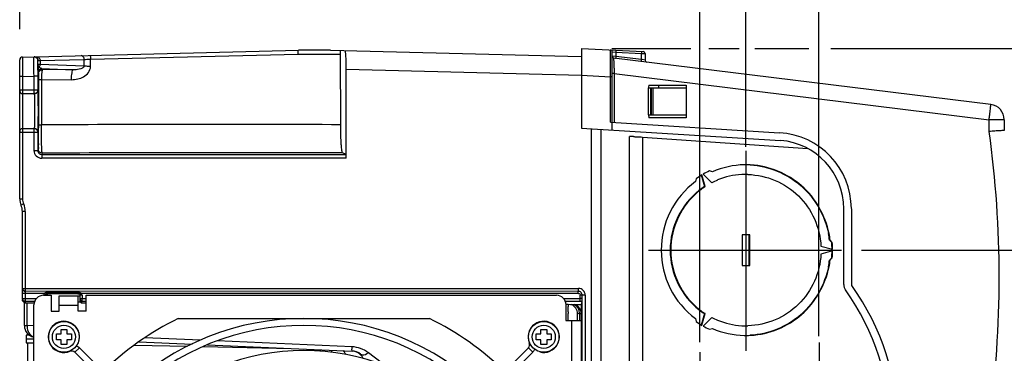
# Model space of a CAD drawing. Header units: inches. Extents: x 0 to 117, y 0 to 83.
# Tile 28 of 64: x 47.59 to 57.64, y 68.2 to 71.6. Entities that reach past the tile are written whole.
import ezdxf

# ---------------------------------------------------------------- set-up
doc = ezdxf.new("R2010")
doc.units = ezdxf.units.IN
doc.header["$LTSCALE"] = 6.431102
doc.header["$MEASUREMENT"] = 0
doc.linetypes.add('CENTER', pattern=[0.6, 0.375, -0.075, 0.075, -0.075])
doc.layers.get('0').update_dxf_attribs({"linetype": 'CONTINUOUS'})
doc.layers.add('DEFAULT_1', color=7, linetype='CENTER')
doc.styles.get("Standard").update_dxf_attribs({"font": 'txt', "width": 0.8})
doc.dimstyles.new('DIMSTYLE_2', dxfattribs={"dimtxt": 0.78125, "dimasz": 0.7, "dimexe": 0.18, "dimexo": 0.0625, "dimgap": 0.09, "dimtad": 1, "dimdec": 0, "dimzin": 4, "dimdsep": 46, "dimtxsty": 'STANDARD', "dimblk": '_FILLED', "dimblk1": '_FILLED', "dimblk2": '_FILLED', "dimcen": 0.09, "dimadec": 0, "dimazin": 0, "dimtfac": 1, "dimtdec": 0, "dimtofl": 0, "dimtmove": 0, "dimatfit": 3, "dimldrblk": '_FILLED', "dimfxl": 1, "dimtolj": 1, "dimtzin": 4, "dimarcsym": 0})

# ---------------------------------------------------------------- blocks, each defined once
blk = doc.blocks.new('_FILLED')
at = {"color": 0, "linetype": 'BYBLOCK'}
blk.add_solid([(0, 0), (-1, 0.143), (-1, -0.143)], dxfattribs=at)
blk = doc.blocks.new('*D2')
at = {"color": 7, "linetype": 'CONTINUOUS'}
for p, q in [((63.344, 68.446), (63.344, 70.961)), ((56.184, 69.253), (63.719, 69.253)), ((63.344, 69.253), (63.344, 68.446)), ((63.344, 67.638), (63.344, 68.446)), ((56.738, 67.638), (63.719, 67.638))]:
    blk.add_line(p, q, dxfattribs=at)
at = {"color": 7, "linetype": 'CONTINUOUS', "xscale": 0.7, "yscale": 0.7, "zscale": 0.7}
for p, rotation in [((63.344, 69.253), 90), ((63.344, 67.638), 270)]:
    blk.add_blockref('_FILLED', p, dxfattribs=dict(at, rotation=rotation))
at = {"color": 7, "linetype": 'CONTINUOUS', "insert": (62.368, 69.711), "char_height": 0.7812, "width": 1.25, "attachment_point": 1, "rotation": 90, "line_spacing_factor": 0.9}
blk.add_mtext('41', dxfattribs=at)
blk = doc.blocks.new('*D3')
at = {"color": 7, "linetype": 'CONTINUOUS'}
for p, q in [((63.344, 67.638), (63.344, 68.638)), ((63.344, 68.638), (63.344, 66.93)), ((56.646, 67.638), (63.719, 67.638)), ((63.344, 64.109), (63.344, 66.93)), ((55.93, 66.221), (63.719, 66.221)), ((63.344, 66.221), (63.344, 64.109))]:
    blk.add_line(p, q, dxfattribs=at)
at = {"color": 7, "linetype": 'CONTINUOUS', "xscale": 0.7, "yscale": 0.7, "zscale": 0.7}
for p, rotation in [((63.344, 67.638), 270), ((63.344, 66.221), 90)]:
    blk.add_blockref('_FILLED', p, dxfattribs=dict(at, rotation=rotation))
at = {"color": 7, "linetype": 'CONTINUOUS', "insert": (62.368, 65.359), "char_height": 0.7812, "width": 1.25, "attachment_point": 3, "rotation": 90, "line_spacing_factor": 0.9}
blk.add_mtext('36', dxfattribs=at)
blk = doc.blocks.new('*D5')
at = {"color": 7, "linetype": 'CONTINUOUS'}
for p, q in [((54.534, 68.315), (54.534, 74.185)), ((55.004, 70.323), (55.004, 74.185)), ((54.534, 73.81), (52.936, 73.81)), ((52.936, 73.81), (54.769, 73.81)), ((56.004, 73.81), (54.769, 73.81)), ((55.004, 73.81), (56.004, 73.81))]:
    blk.add_line(p, q, dxfattribs=at)
at = {"color": 7, "linetype": 'CONTINUOUS', "xscale": 0.7, "yscale": 0.7, "zscale": 0.7}
blk.add_blockref('_FILLED', (54.534, 73.81), dxfattribs=at)
at = {"color": 7, "linetype": 'CONTINUOUS', "xscale": 0.7, "yscale": 0.7, "zscale": 0.7, "rotation": 180}
blk.add_blockref('_FILLED', (55.004, 73.81), dxfattribs=at)
at = {"color": 7, "linetype": 'CONTINUOUS', "insert": (54.186, 74.786), "char_height": 0.7812, "width": 1.25, "attachment_point": 3, "line_spacing_factor": 0.9}
blk.add_mtext('12', dxfattribs=at)
blk = doc.blocks.new('*D6')
at = {"color": 7, "linetype": 'CONTINUOUS'}
for p, q in [((55.004, 70.305), (55.004, 76.06)), ((55.747, 74.131), (55.747, 76.06)), ((55.004, 75.685), (54.004, 75.685)), ((54.004, 75.685), (55.375, 75.685)), ((57.387, 75.685), (55.375, 75.685)), ((55.747, 75.685), (57.387, 75.685)), ((55.747, 68.377), (55.747, 73.521))]:
    blk.add_line(p, q, dxfattribs=at)
at = {"color": 7, "linetype": 'CONTINUOUS', "xscale": 0.7, "yscale": 0.7, "zscale": 0.7}
blk.add_blockref('_FILLED', (55.004, 75.685), dxfattribs=at)
at = {"color": 7, "linetype": 'CONTINUOUS', "xscale": 0.7, "yscale": 0.7, "zscale": 0.7, "rotation": 180}
blk.add_blockref('_FILLED', (55.747, 75.685), dxfattribs=at)
at = {"color": 7, "linetype": 'CONTINUOUS', "insert": (56.137, 76.661), "char_height": 0.7812, "width": 1.25, "attachment_point": 1, "line_spacing_factor": 0.9}
blk.add_mtext('19', dxfattribs=at)
blk = doc.blocks.new('*D7')
at = {"color": 7, "linetype": 'CONTINUOUS'}
for p, q in [((61.469, 70.281), (61.469, 73.235)), ((53.635, 71.31), (54.44, 71.31)), ((54.623, 71.31), (54.933, 71.31)), ((55.094, 71.31), (55.645, 71.31)), ((55.869, 71.31), (61.844, 71.31)), ((61.469, 71.31), (61.469, 70.281)), ((61.469, 69.253), (61.469, 70.281)), ((56.196, 69.253), (61.844, 69.253))]:
    blk.add_line(p, q, dxfattribs=at)
at = {"color": 7, "linetype": 'CONTINUOUS', "xscale": 0.7, "yscale": 0.7, "zscale": 0.7}
for p, rotation in [((61.469, 71.31), 90), ((61.469, 69.253), 270)]:
    blk.add_blockref('_FILLED', p, dxfattribs=dict(at, rotation=rotation))
at = {"color": 7, "linetype": 'CONTINUOUS', "insert": (60.493, 71.985), "char_height": 0.7812, "width": 1.25, "attachment_point": 1, "rotation": 90, "line_spacing_factor": 0.9}
blk.add_mtext('52', dxfattribs=at)
blk = doc.blocks.new('*D8')
at = {"color": 7, "linetype": 'CONTINUOUS'}
for p, q in [((47.588, 71.504), (47.588, 76.06)), ((55.004, 70.305), (55.004, 76.06)), ((47.588, 75.685), (51.296, 75.685)), ((55.004, 75.685), (51.296, 75.685))]:
    blk.add_line(p, q, dxfattribs=at)
at = {"color": 7, "linetype": 'CONTINUOUS', "xscale": 0.7, "yscale": 0.7, "zscale": 0.7, "rotation": 180}
blk.add_blockref('_FILLED', (47.588, 75.685), dxfattribs=at)
at = {"color": 7, "linetype": 'CONTINUOUS', "xscale": 0.7, "yscale": 0.7, "zscale": 0.7}
blk.add_blockref('_FILLED', (55.004, 75.685), dxfattribs=at)
at = {"color": 7, "linetype": 'CONTINUOUS', "insert": (51.296, 76.661), "char_height": 0.7812, "width": 1.875, "attachment_point": 2, "line_spacing_factor": 0.9}
blk.add_mtext('188', dxfattribs=at)

msp = doc.modelspace()

# ---------------------------------------------------------------- linework, layer by layer
at = {"color": 7, "linetype": 'CONTINUOUS'}
for p, q in [((47.616, 71.221), (50.434, 71.29)), ((50.761, 71.29), (50.434, 71.29)), ((50.761, 71.29), (53.322, 71.227)), ((53.323, 71.31), (53.323, 70.497)), ((53.323, 71.31), (53.955, 71.277)), ((53.62, 71.293), (53.62, 71.294)), ((47.588, 69.775), (47.588, 71.192)), ((47.616, 71.221), (47.617, 71.123)), ((47.774, 71.147), (47.774, 71.185)), ((47.774, 71.185), (47.796, 71.185)), ((47.796, 71.185), (48.247, 71.196)), ((47.796, 71.185), (47.796, 71.144)), ((48.246, 71.128), (48.247, 71.196)), ((48.311, 71.125), (48.312, 71.2)), ((48.312, 71.2), (50.431, 71.252)), ((50.431, 71.252), (50.865, 71.252)), ((50.866, 70.532), (50.865, 71.252)), ((53.62, 71.181), (53.621, 71.203)), ((53.639, 70.477), (53.639, 71.275)), ((53.639, 71.275), (53.675, 71.272)), ((53.675, 71.228), (53.639, 71.23)), ((57.504, 70.738), (53.656, 71.211)), ((53.656, 71.209), (53.656, 71.211)), ((53.657, 71.158), (53.656, 71.209)), ((53.675, 71.272), (53.675, 71.228)), ((53.675, 71.272), (53.937, 71.258)), ((53.937, 71.196), (53.675, 71.228)), ((53.937, 71.196), (53.937, 71.258)), ((53.937, 71.258), (53.965, 71.257)), ((53.944, 71.195), (53.937, 71.196)), ((53.973, 71.189), (53.944, 71.195)), ((53.965, 71.257), (53.973, 71.257)), ((53.973, 71.257), (53.973, 71.189)), ((47.617, 71.123), (47.617, 71.085)), ((47.617, 71.085), (47.617, 71.024)), ((47.773, 71.086), (47.774, 71.161)), ((47.774, 71.147), (47.774, 71.117)), ((47.774, 71.117), (47.775, 71.101)), ((47.775, 71.101), (47.775, 71.097)), ((47.791, 71.117), (47.789, 71.121)), ((48.246, 71.128), (47.796, 71.144)), ((47.815, 71.103), (47.818, 71.093)), ((47.815, 71.103), (48.135, 71.091)), ((48.135, 71.091), (47.818, 71.093)), ((50.922, 70.189), (50.922, 71.097)), ((50.922, 71.097), (53.323, 71.038)), ((53.62, 71.104), (53.62, 71.181)), ((53.62, 71.076), (53.62, 71.104)), ((53.657, 71.109), (53.657, 71.158)), ((47.617, 71.024), (47.588, 71.024)), ((47.617, 71.024), (47.734, 71.027)), ((47.617, 71.024), (47.617, 70.848)), ((47.734, 70.847), (47.734, 71.027)), ((47.773, 71.027), (47.734, 71.027)), ((47.773, 71.027), (47.773, 70.887)), ((47.776, 71.064), (47.779, 71.054)), ((47.78, 70.993), (47.779, 70.53)), ((47.78, 71.001), (47.78, 70.993)), ((47.81, 70.992), (47.81, 70.529)), ((47.81, 70.992), (48.117, 70.99)), ((53.323, 71.035), (53.62, 71.019)), ((53.62, 71.048), (53.62, 71.076)), ((53.62, 71.019), (53.62, 71.048)), ((53.62, 70.558), (53.62, 71.019)), ((53.639, 71.019), (53.62, 71.019)), ((53.658, 71.052), (53.639, 71.052)), ((53.658, 71.052), (53.658, 70.555)), ((53.658, 71.052), (57.487, 70.582)), ((47.588, 70.887), (47.773, 70.887)), ((54.009, 70.631), (54.009, 70.906)), ((54.011, 70.934), (54.01, 70.915)), ((54.01, 70.915), (54.01, 70.906)), ((54.01, 70.906), (54.395, 70.906)), ((54.011, 70.934), (54.393, 70.934)), ((54.028, 70.906), (54.028, 70.631)), ((54.04, 70.631), (54.04, 70.906)), ((54.054, 70.906), (54.054, 70.631)), ((54.111, 70.934), (54.111, 70.906)), ((54.393, 70.934), (54.393, 70.603)), ((47.734, 70.847), (47.617, 70.847)), ((47.617, 70.838), (47.617, 69.775)), ((54.009, 70.631), (54.395, 70.631)), ((54.01, 70.631), (54.011, 70.603)), ((54.393, 70.603), (54.011, 70.603)), ((57.487, 70.462), (57.487, 70.582)), ((57.642, 70.582), (57.487, 70.582)), ((57.642, 70.582), (57.642, 70.473)), ((47.617, 70.493), (47.734, 70.493)), ((47.734, 70.268), (47.734, 70.493)), ((47.779, 70.53), (47.779, 70.499)), ((53.323, 70.497), (55.356, 70.37)), ((53.422, 70.491), (53.422, 62.581)), ((53.521, 70.485), (53.521, 62.587)), ((53.62, 70.558), (55.345, 70.449)), ((47.773, 70.453), (47.588, 70.453)), ((47.773, 70.453), (47.773, 70.268)), ((53.816, 62.702), (53.816, 70.41)), ((53.855, 70.41), (53.816, 70.41)), ((53.925, 70.406), (53.934, 70.406)), ((53.934, 70.406), (53.946, 70.405)), ((53.946, 70.405), (53.946, 62.706)), ((53.946, 70.405), (55.635, 70.288)), ((47.734, 70.268), (47.773, 70.268)), ((47.817, 70.242), (47.812, 70.229)), ((47.812, 70.229), (47.812, 70.189)), ((47.812, 70.229), (50.92, 70.229)), ((50.922, 70.189), (47.812, 70.189)), ((50.92, 70.229), (50.884, 70.244)), ((54.495, 69.981), (54.487, 69.951)), ((54.548, 70.019), (54.58, 69.9)), ((54.586, 69.9), (54.554, 70.019)), ((54.568, 70.027), (54.655, 69.94)), ((54.661, 70.051), (54.631, 70.06)), ((54.58, 69.9), (54.586, 69.9)), ((47.588, 69.775), (47.617, 69.775)), ((47.628, 69.723), (47.601, 69.711)), ((47.615, 68.751), (47.615, 69.646)), ((47.645, 69.646), (47.615, 69.646)), ((47.645, 69.646), (47.645, 68.73)), ((56.001, 69.675), (56.001, 68.903)), ((56.08, 69.675), (56.08, 68.903)), ((54.964, 69.41), (54.964, 69.095)), ((55.043, 69.41), (54.964, 69.41)), ((55.037, 69.095), (55.037, 69.41)), ((55.043, 69.095), (55.043, 69.41)), ((55.77, 69.292), (55.888, 69.261)), ((55.863, 69.353), (55.857, 69.353)), ((55.86, 69.35), (55.879, 69.331)), ((55.885, 69.331), (55.863, 69.353)), ((55.888, 69.245), (55.77, 69.213)), ((55.879, 69.174), (55.86, 69.155)), ((55.863, 69.152), (55.885, 69.174)), ((54.964, 69.095), (55.043, 69.095)), ((55.857, 69.152), (55.863, 69.152)), ((47.615, 68.862), (53.293, 68.862)), ((47.838, 68.812), (47.615, 68.812)), ((53.292, 68.832), (47.645, 68.833)), ((47.832, 68.792), (47.91, 68.792)), ((47.841, 68.814), (47.838, 68.812)), ((47.855, 68.802), (47.838, 68.812)), ((47.871, 68.811), (47.871, 68.822)), ((48.186, 68.822), (47.871, 68.822)), ((48.186, 68.811), (47.871, 68.811)), ((48.183, 68.808), (47.874, 68.808)), ((47.91, 68.792), (47.91, 68.629)), ((47.989, 68.629), (47.989, 68.786)), ((47.989, 68.786), (48.202, 68.786)), ((48.186, 68.811), (48.186, 68.822)), ((48.186, 68.629), (48.186, 68.786)), ((48.219, 68.812), (48.202, 68.802)), ((48.202, 68.789), (48.202, 68.735)), ((48.205, 68.759), (48.205, 68.792)), ((48.225, 68.792), (48.205, 68.792)), ((53.293, 68.812), (48.219, 68.812)), ((48.225, 68.792), (48.225, 68.759)), ((48.265, 68.629), (48.265, 68.792)), ((48.265, 68.792), (53.068, 68.792)), ((53.292, 68.812), (53.293, 68.862)), ((53.312, 68.73), (53.312, 68.793)), ((53.362, 68.793), (53.312, 68.793)), ((53.331, 63.043), (53.332, 68.793)), ((53.362, 68.793), (53.362, 63.043)), ((47.615, 68.759), (47.758, 68.759)), ((47.635, 68.483), (47.635, 68.717)), ((47.645, 68.73), (47.644, 68.717)), ((47.74, 68.73), (47.645, 68.73)), ((47.662, 68.717), (47.662, 68.483)), ((47.733, 63.142), (47.733, 68.694)), ((48.186, 68.688), (47.989, 68.688)), ((48.186, 68.727), (48.202, 68.727)), ((48.205, 68.749), (48.202, 68.735)), ((48.205, 68.759), (48.265, 68.759)), ((48.205, 68.759), (48.205, 68.749)), ((48.222, 68.715), (48.225, 68.73)), ((48.222, 68.715), (48.265, 68.715)), ((48.225, 68.73), (48.225, 68.759)), ((48.265, 68.73), (48.225, 68.73)), ((53.142, 68.759), (53.312, 68.759)), ((53.312, 68.73), (53.159, 68.73)), ((53.166, 68.694), (53.166, 68.536)), ((53.188, 68.697), (53.189, 68.677)), ((53.255, 68.698), (53.324, 68.698)), ((53.324, 68.698), (53.33, 68.73)), ((53.324, 63.138), (53.324, 68.698)), ((47.91, 68.629), (47.989, 68.629)), ((48.265, 68.629), (48.186, 68.629)), ((53.189, 68.622), (53.189, 68.605)), ((53.284, 68.536), (53.284, 68.605)), ((53.296, 68.604), (53.285, 68.605)), ((53.304, 68.604), (53.296, 68.604)), ((53.304, 68.604), (53.304, 68.536)), ((53.324, 68.604), (53.304, 68.604)), ((54.58, 68.605), (54.548, 68.486)), ((54.554, 68.486), (54.586, 68.605)), ((54.586, 68.605), (54.58, 68.605)), ((47.635, 68.483), (47.662, 68.483)), ((47.733, 68.48), (47.662, 68.483)), ((49.207, 68.556), (51.772, 68.556)), ((53.166, 68.536), (53.324, 68.536)), ((53.225, 63.3), (53.225, 68.536)), ((54.487, 68.555), (54.495, 68.524)), ((54.655, 68.565), (54.568, 68.478)), ((47.654, 68.387), (47.654, 68.308)), ((47.684, 68.387), (47.654, 68.387)), ((47.666, 68.403), (47.666, 68.387)), ((47.962, 68.338), (47.962, 68.398)), ((47.962, 68.398), (48.01, 68.398)), ((48.01, 68.398), (48.01, 68.445)), ((48.01, 68.445), (48.069, 68.445)), ((48.069, 68.445), (48.069, 68.398)), ((48.069, 68.398), (48.116, 68.398)), ((48.116, 68.398), (48.116, 68.338)), ((52.862, 68.338), (52.862, 68.398)), ((52.862, 68.398), (52.91, 68.398)), ((52.91, 68.398), (52.91, 68.445)), ((52.91, 68.445), (52.969, 68.445)), ((52.969, 68.445), (52.969, 68.398)), ((52.969, 68.398), (53.016, 68.398)), ((53.016, 68.398), (53.016, 68.338)), ((54.631, 68.446), (54.661, 68.454)), ((47.654, 68.347), (47.733, 68.349)), ((47.733, 68.345), (47.654, 68.347)), ((47.654, 68.308), (47.733, 68.306)), ((47.666, 68.308), (47.666, 67.934)), ((48.01, 68.338), (47.962, 68.338)), ((48.01, 68.291), (48.01, 68.338)), ((48.069, 68.291), (48.01, 68.291)), ((48.069, 68.338), (48.069, 68.291)), ((48.116, 68.338), (48.069, 68.338)), ((48.758, 68.285), (49.304, 68.273)), ((48.804, 68.319), (49.349, 68.295)), ((49.433, 68.334), (48.865, 68.359)), ((49.462, 68.27), (50.358, 68.251)), ((49.507, 68.288), (50.981, 68.224)), ((50.982, 68.267), (49.604, 68.327)), ((52.794, 68.307), (52.792, 68.307)), ((52.91, 68.338), (52.862, 68.338)), ((52.91, 68.291), (52.91, 68.338)), ((52.969, 68.291), (52.91, 68.291)), ((52.969, 68.338), (52.969, 68.291)), ((53.016, 68.338), (52.969, 68.338)), ((48.1, 68.223), (48.1, 68.221)), ((48.197, 68.255), (48.152, 68.211)), ((48.152, 68.211), (50.269, 66.093)), ((48.197, 68.255), (50.314, 66.138)), ((50.658, 68.222), (50.658, 68.238)), ((52.782, 68.255), (50.665, 66.138)), ((52.826, 68.211), (50.709, 66.093)), ((50.773, 68.233), (50.773, 68.211)), ((51.279, 68.108), (51.148, 68.207)), ((52.826, 68.211), (52.782, 68.255))]:
    msp.add_line(p, q, dxfattribs=at)
msp.add_lwpolyline([(47.774, 71.185), (47.774, 71.185), (47.774, 71.185), (47.774, 71.185), (47.774, 71.185), (47.774, 71.185), (47.774, 71.185), (47.774, 71.185), (47.774, 71.185), (47.774, 71.185)], dxfattribs=at)
for centre, radius in [((48.039, 68.368), 0.157), ((48.039, 68.368), 0.118), ((52.939, 68.368), 0.157), ((52.939, 68.368), 0.118)]:
    msp.add_circle(centre, radius, dxfattribs=at)
for centre, radius, start, end in [((53.619, 71.275), 0.0197, 0.045, 86.9797), ((47.617, 71.192), 0.0295, 91.4, 179.9839), ((47.735, 71.185), 0.0393, 359.9289, 91.3751), ((53.658, 71.23), 0.0197, 180, 263), ((53.954, 71.257), 0.0197, 0, 87), ((53.993, 71.189), 0.0197, 180, 263), ((65.014, 71.027), 17.242, 179.8052, 180.0009), ((67.403, 71.27), 13.746, 180.6731, 180.8286), ((47.814, 71.064), 0.0388, 169.3903, 179.9347), ((57.224, 71.125), 3.567, 180.8661, 181.1741), ((47.736, 70.886), 0.0394, 269.9808, 0.0214), ((47.617, 70.877), 0.0295, 180.0016, 270), ((57.484, 70.582), 0.157, 0, 83), ((48.602, 71.673), 8.951, 353.0022, 353.1335), ((49.403, 71.577), 8.145, 353.128, 353.4068), ((51.732, 71.309), 5.801, 353.3996, 353.7505), ((47.617, 70.463), 0.0295, 90, 179.9997), ((47.736, 70.453), 0.0394, 359.9787, 90.0191), ((47.733, 70.453), 0.0395, 35.001, 44.9781), ((24.464, 70.528), 23.316, 359.6495, 359.9279), ((49.568, -249.242), 319.776, 89.76745, 90.31505), ((36.332, 70.46), 11.448, 359.3944, 359.6308), ((55.305, 69.675), 0.775, 0.0242, 86.9898), ((46.723, 68.977), 10.867, 352.1441, 7.8559), ((47.816, 70.281), 0.0389, 180.0791, 190.6095), ((55.305, 69.675), 0.697, 0, 85.817), ((47.812, 70.268), 0.0787, 179.9896, 269.9888), ((47.812, 70.268), 0.0393, 179.9349, 270.0128), ((49.56, -214.389), 284.635, 89.73332, 90.35086), ((55.004, 69.262), 0.861, 89.9877, 91.0762), ((55.004, 69.263), 0.859, 86.6123, 89.9883), ((55.005, 69.259), 0.884, 120.6449, 125.2252), ((55.004, 69.26), 0.883, 115.0437, 119.628), ((55.005, 69.255), 0.77, 93.3103, 112.2619), ((55.004, 69.261), 0.763, 89.9881, 93.2327), ((55.004, 69.263), 0.761, 88.4584, 89.9873), ((54.998, 69.259), 0.766, 123.1065, 127.9525), ((55.005, 69.258), 0.766, 123.4833, 127.9514), ((55.001, 69.264), 0.76, 123.0994, 123.4776), ((55.003, 69.26), 0.764, 112.3113, 117.166), ((55.004, 69.253), 0.774, 128.0187, 231.9817), ((55.01, 69.253), 0.774, 128.0183, 231.9813), ((47.745, 69.775), 0.157, 180, 204.1468), ((47.458, 69.646), 0.157, 0, 24.1468), ((47.745, 69.775), 0.128, 180, 204.1468), ((47.458, 69.646), 0.187, 0, 24.1468), ((54.99, 69.253), 0.873, 6.6212, 11.1116), ((54.996, 69.253), 0.873, 6.6212, 11.1119), ((54.988, 69.253), 0.895, 0.5043, 5.0494), ((54.994, 69.253), 0.895, 0.5043, 5.0494), ((54.988, 69.253), 0.895, 354.9506, 359.4957), ((54.994, 69.253), 0.895, 354.9506, 359.4957), ((54.99, 69.252), 0.873, 348.8881, 353.3788), ((54.996, 69.252), 0.873, 348.8884, 353.3788), ((56.1, 68.903), 0.0984, 180, 215.7837), ((56.1, 68.903), 0.0197, 180, 215.7837), ((54.072, 67.442), 2.48, 324.1961, 35.7837), ((47.644, 68.862), 0.0292, 180.0585, 190.182), ((47.645, 68.861), 0.0292, 259.8249, 269.9416), ((47.832, 68.694), 0.0984, 90, 180), ((53.068, 68.694), 0.0984, 0, 90), ((53.293, 68.793), 0.0689, 359.9951, 90.0058), ((53.293, 68.793), 0.0393, 359.9334, 90.0666), ((54.072, 67.442), 2.402, 324.1961, 35.7837), ((47.644, 68.759), 0.0287, 180.0595, 190.2654), ((47.653, 68.751), 0.0382, 179.9976, 186.5375), ((47.691, 86.053), 17.337, 269.8448, 270.1395), ((50.181, 68.654), 3.008, 0.2167, 0.4305), ((53.186, 68.605), 0.0984, 360, 69.2955), ((53.225, 68.604), 0.0984, 0, 72.7207), ((38.124, 68.673), 15.064, 359.4802, 359.7413), ((47.122, 68.644), 6.067, 359.7944, 0.2056), ((53.198, 68.605), 0.106, 13.5568, 20.5346), ((53.195, 68.605), 0.109, 359.8134, 13.5757), ((54.998, 69.247), 0.766, 232.0478, 236.8935), ((55.005, 69.247), 0.766, 232.0483, 236.5167), ((55.001, 69.241), 0.76, 236.5224, 236.9006), ((47.753, 68.483), 0.118, 180, 260.4044), ((47.815, 68.48), 0.152, 178.9642, 189.8289), ((48.039, 68.368), 0.159, 345, 292.6073), ((50.489, 65.918), 2.933, 115.93, 134.3841), ((50.489, 65.918), 2.638, 45.6846, 134.3155), ((50.489, 65.918), 2.567, 45.7035, 134.2965), ((50.489, 65.918), 2.933, 45.6172, 64.07), ((52.939, 68.368), 0.159, 255, 202.6073), ((55.005, 69.246), 0.884, 234.7751, 239.3551), ((55.004, 69.245), 0.883, 240.3721, 244.9566), ((55.003, 69.245), 0.764, 242.834, 247.6884), ((55.005, 69.251), 0.77, 247.7377, 266.6885), ((55.004, 69.244), 0.763, 266.7661, 270.0119), ((55.004, 69.242), 0.761, 270.0127, 271.5402), ((55.004, 69.243), 0.861, 268.9248, 270.0124), ((55.004, 69.242), 0.859, 270.0117, 273.3888), ((48.119, 68.177), 0.11, 45, 63.9033), ((52.748, 68.289), 0.0472, 315, 22.6073), ((48.119, 68.177), 0.0472, 45, 112.6073), ((50.489, 65.918), 2.311, 45.7814, 134.2186), ((50.843, 68.162), 0.0787, 19.5444, 56.735), ((50.974, 68.067), 0.157, 52.7402, 87.5), ((50.975, 68.096), 0.128, 79.1334, 87.4676), ((50.969, 67.972), 0.295, 52.7369, 87.4854), ((52.748, 68.289), 0.11, 315, 333.9033)]:
    msp.add_arc(centre, radius, start, end, dxfattribs=at)
for centre, major_axis, ratio, start_param, end_param in [((50.911, 71.097), (0, 0.189), 0.061144, -1.572296, -0.0015), ((50.92, 70.189), (0, 0.0394), 0.061163, -1.570796, -0.02618), ((48.222, 68.735), (0, 0.0199), 0.991111, 1.570796, 3.138176), ((52.107, 68.698), (1.589, -0.006), 0.002265, 7.046686, 7.123989)]:
    msp.add_ellipse(centre, major_axis=major_axis, ratio=ratio, start_param=start_param, end_param=end_param, dxfattribs=at)
for points, knots in [([(50.431, 71.252), (50.431, 71.261), (50.43, 71.274), (50.432, 71.285), (50.433, 71.29), (50.434, 71.29)], [0, 0, 0, 0, 0.700392, 0.906196, 1, 1, 1, 1]), ([(50.865, 71.252), (50.865, 71.256), (50.865, 71.267), (50.865, 71.28), (50.864, 71.288)], [0, 0, 0, 0, 0.321705, 1, 1, 1, 1]), ([(53.621, 71.203), (53.621, 71.215), (53.62, 71.244), (53.621, 71.274), (53.62, 71.293)], [0, 0, 0, 0, 0.381711, 1, 1, 1, 1]), ([(53.675, 71.291), (53.677, 71.291), (53.674, 71.281), (53.676, 71.276), (53.675, 71.272)], [0, 0, 0, 0, 0.295118, 1, 1, 1, 1]), ([(47.734, 71.027), (47.733, 71.072), (47.732, 71.132), (47.734, 71.198), (47.733, 71.218), (47.734, 71.224)], [0, 0, 0, 0, 0.689957, 0.909942, 1, 1, 1, 1]), ([(47.762, 71.225), (47.771, 71.225), (47.79, 71.215), (47.796, 71.195), (47.796, 71.185)], [0, 0, 0, 0, 0.464685, 1, 1, 1, 1]), ([(47.774, 71.161), (47.774, 71.164), (47.774, 71.172), (47.773, 71.18), (47.774, 71.185)], [0, 0, 0, 0, 0.400241, 1, 1, 1, 1]), ([(48.247, 71.196), (48.247, 71.206), (48.241, 71.226), (48.222, 71.236), (48.214, 71.236)], [0, 0, 0, 0, 0.533209, 1, 1, 1, 1]), ([(48.247, 71.196), (48.251, 71.197), (48.273, 71.198), (48.295, 71.199), (48.312, 71.2)], [0, 0, 0, 0, 0.197501, 1, 1, 1, 1]), ([(48.305, 71.238), (48.306, 71.238), (48.308, 71.233), (48.311, 71.221), (48.312, 71.209), (48.312, 71.2)], [0, 0, 0, 0, 0.10341, 0.309702, 1, 1, 1, 1]), ([(53.675, 71.228), (53.675, 71.224), (53.676, 71.219), (53.672, 71.209), (53.674, 71.209)], [0, 0, 0, 0, 0.704951, 1, 1, 1, 1]), ([(53.936, 71.176), (53.934, 71.177), (53.937, 71.187), (53.936, 71.191), (53.937, 71.196)], [0, 0, 0, 0, 0.294812, 1, 1, 1, 1]), ([(53.936, 71.278), (53.938, 71.278), (53.936, 71.267), (53.937, 71.263), (53.937, 71.258)], [0, 0, 0, 0, 0.295406, 1, 1, 1, 1]), ([(47.796, 71.144), (47.79, 71.145), (47.785, 71.147), (47.775, 71.145), (47.774, 71.147)], [0, 0, 0, 0, 0.73296, 1, 1, 1, 1]), ([(47.789, 71.121), (47.787, 71.123), (47.78, 71.13), (47.774, 71.14), (47.774, 71.147)], [0, 0, 0, 0, 0.288385, 1, 1, 1, 1]), ([(47.775, 71.097), (47.775, 71.089), (47.776, 71.078), (47.775, 71.066), (47.776, 71.064)], [0, 0, 0, 0, 0.744537, 1, 1, 1, 1]), ([(47.815, 71.103), (47.806, 71.103), (47.788, 71.097), (47.778, 71.08), (47.776, 71.071)], [0, 0, 0, 0, 0.49958, 1, 1, 1, 1]), ([(47.815, 71.103), (47.808, 71.104), (47.799, 71.108), (47.793, 71.115), (47.791, 71.117)], [0, 0, 0, 0, 0.699391, 1, 1, 1, 1]), ([(47.818, 71.093), (47.816, 71.092), (47.815, 71.078), (47.812, 71.06), (47.811, 71.028), (47.81, 71.005), (47.81, 70.992)], [0, 0, 0, 0, 0.088124, 0.306507, 0.626402, 1, 1, 1, 1]), ([(48.117, 70.99), (48.159, 70.991), (48.226, 71.004), (48.293, 71.06), (48.31, 71.103), (48.311, 71.125)], [0, 0, 0, 0, 0.497078, 0.748411, 1, 1, 1, 1]), ([(48.117, 70.99), (48.117, 71.003), (48.117, 71.026), (48.121, 71.058), (48.125, 71.078), (48.131, 71.091), (48.135, 71.091)], [0, 0, 0, 0, 0.362699, 0.675913, 0.895462, 1, 1, 1, 1]), ([(48.246, 71.128), (48.243, 71.108), (48.19, 71.093), (48.155, 71.091), (48.135, 71.091)], [0, 0, 0, 0, 0.504359, 1, 1, 1, 1]), ([(48.311, 71.125), (48.304, 71.125), (48.283, 71.126), (48.261, 71.127), (48.246, 71.128)], [0, 0, 0, 0, 0.292222, 1, 1, 1, 1]), ([(47.779, 71.054), (47.781, 71.049), (47.778, 71.031), (47.78, 71.013), (47.78, 71.001)], [0, 0, 0, 0, 0.291837, 1, 1, 1, 1]), ([(47.78, 70.993), (47.78, 70.992), (47.784, 70.993), (47.789, 70.992), (47.799, 70.992), (47.806, 70.992), (47.81, 70.992)], [0, 0, 0, 0, 0.075774, 0.284658, 0.605099, 1, 1, 1, 1]), ([(47.776, 70.453), (47.777, 70.453), (47.775, 70.462), (47.777, 70.471), (47.776, 70.493), (47.777, 70.519), (47.777, 70.551), (47.778, 70.602), (47.778, 70.67), (47.778, 70.738), (47.777, 70.789), (47.777, 70.821), (47.776, 70.847), (47.777, 70.869), (47.775, 70.878), (47.777, 70.887), (47.776, 70.887)], [0, 0, 0, 0, 0.00967, 0.038114, 0.084337, 0.146507, 0.22226, 0.30869, 0.500004, 0.691315, 0.777745, 0.853504, 0.915668, 0.96189, 0.990353, 1, 1, 1, 1]), ([(47.736, 70.847), (47.737, 70.847), (47.736, 70.84), (47.738, 70.833), (47.737, 70.815), (47.738, 70.794), (47.738, 70.767), (47.738, 70.725), (47.738, 70.67), (47.738, 70.615), (47.738, 70.573), (47.738, 70.546), (47.737, 70.525), (47.738, 70.507), (47.736, 70.5), (47.737, 70.493), (47.736, 70.493)], [0, 0, 0, 0, 0.00968, 0.038127, 0.084342, 0.146504, 0.222251, 0.308676, 0.49998, 0.691286, 0.777715, 0.853474, 0.915645, 0.961869, 0.990319, 1, 1, 1, 1]), ([(57.498, 70.677), (57.499, 70.686), (57.5, 70.7), (57.504, 70.721), (57.502, 70.73), (57.505, 70.738), (57.504, 70.738)], [0, 0, 0, 0, 0.419214, 0.735673, 0.932423, 1, 1, 1, 1]), ([(47.779, 70.53), (47.78, 70.53), (47.784, 70.531), (47.789, 70.529), (47.799, 70.53), (47.806, 70.529), (47.81, 70.529)], [0, 0, 0, 0, 0.075758, 0.284632, 0.605083, 1, 1, 1, 1]), ([(47.817, 70.242), (47.815, 70.243), (47.816, 70.252), (47.813, 70.268), (47.813, 70.295), (47.811, 70.346), (47.811, 70.425), (47.81, 70.493), (47.81, 70.529)], [0, 0, 0, 0, 0.023563, 0.082276, 0.174521, 0.297478, 0.61818, 1, 1, 1, 1]), ([(50.884, 70.244), (50.882, 70.245), (50.88, 70.254), (50.877, 70.27), (50.874, 70.297), (50.87, 70.348), (50.867, 70.427), (50.866, 70.495), (50.866, 70.532)], [0, 0, 0, 0, 0.025858, 0.084974, 0.176995, 0.299471, 0.619126, 1, 1, 1, 1]), ([(53.855, 70.41), (53.86, 70.41), (53.884, 70.408), (53.907, 70.407), (53.925, 70.406)], [0, 0, 0, 0, 0.220435, 1, 1, 1, 1]), ([(57.642, 70.473), (57.642, 70.472), (57.636, 70.474), (57.629, 70.471), (57.614, 70.471), (57.595, 70.47), (57.572, 70.468), (57.536, 70.466), (57.507, 70.464), (57.487, 70.462)], [0, 0, 0, 0, 0.019248, 0.075982, 0.168269, 0.292302, 0.443546, 0.616421, 1, 1, 1, 1]), ([(47.779, 70.339), (47.778, 70.325), (47.777, 70.306), (47.779, 70.286), (47.777, 70.281)], [0, 0, 0, 0, 0.724859, 1, 1, 1, 1]), ([(47.817, 70.242), (47.808, 70.242), (47.789, 70.248), (47.78, 70.265), (47.778, 70.274)], [0, 0, 0, 0, 0.499574, 1, 1, 1, 1]), ([(55.048, 70.121), (55.235, 70.11), (55.611, 69.958), (55.81, 69.605), (55.846, 69.421)], [0, 0, 0, 0, 0.499134, 1, 1, 1, 1]), ([(55.852, 69.421), (55.816, 69.605), (55.617, 69.958), (55.241, 70.11), (55.054, 70.121)], [0, 0, 0, 0, 0.500866, 1, 1, 1, 1]), ([(55.024, 70.024), (55.119, 70.021), (55.31, 69.98), (55.552, 69.818), (55.719, 69.578), (55.765, 69.388), (55.77, 69.292)], [0, 0, 0, 0, 0.249385, 0.499128, 0.749357, 1, 1, 1, 1]), ([(54.487, 69.951), (54.38, 69.871), (54.201, 69.657), (54.107, 69.253), (54.201, 68.848), (54.38, 68.635), (54.487, 68.555)], [0, 0, 0, 0, 0.249755, 0.5, 0.750245, 1, 1, 1, 1]), ([(55.77, 69.213), (55.765, 69.118), (55.719, 68.927), (55.552, 68.688), (55.31, 68.525), (55.119, 68.484), (55.024, 68.481)], [0, 0, 0, 0, 0.250643, 0.500872, 0.750615, 1, 1, 1, 1]), ([(55.846, 69.084), (55.81, 68.9), (55.611, 68.547), (55.235, 68.395), (55.048, 68.384)], [0, 0, 0, 0, 0.500866, 1, 1, 1, 1]), ([(55.054, 68.384), (55.241, 68.395), (55.617, 68.547), (55.816, 68.9), (55.852, 69.084)], [0, 0, 0, 0, 0.499134, 1, 1, 1, 1]), ([(47.871, 68.811), (47.868, 68.811), (47.862, 68.812), (47.858, 68.805), (47.858, 68.802)], [0, 0, 0, 0, 0.508783, 1, 1, 1, 1]), ([(48.182, 68.808), (48.187, 68.808), (48.199, 68.806), (48.202, 68.794), (48.202, 68.789)], [0, 0, 0, 0, 0.500564, 1, 1, 1, 1]), ([(48.202, 68.802), (48.201, 68.804), (48.198, 68.81), (48.191, 68.81), (48.188, 68.808)], [0, 0, 0, 0, 0.50809, 1, 1, 1, 1]), ([(47.644, 68.717), (47.636, 68.717), (47.622, 68.725), (47.616, 68.74), (47.615, 68.747)], [0, 0, 0, 0, 0.539284, 1, 1, 1, 1]), ([(53.331, 68.765), (53.331, 68.763), (53.323, 68.759), (53.316, 68.759), (53.312, 68.759)], [0, 0, 0, 0, 0.340807, 1, 1, 1, 1]), ([(53.33, 68.73), (53.33, 68.732), (53.331, 68.743), (53.331, 68.755), (53.331, 68.765)], [0, 0, 0, 0, 0.124814, 1, 1, 1, 1]), ([(47.665, 68.454), (47.668, 68.434), (47.682, 68.397), (47.716, 68.372), (47.733, 68.367)], [0, 0, 0, 0, 0.535413, 1, 1, 1, 1]), ([(50.981, 68.224), (50.98, 68.224), (50.982, 68.23), (50.98, 68.236), (50.982, 68.251), (50.982, 68.261), (50.982, 68.267)], [0, 0, 0, 0, 0.06599, 0.26066, 0.576533, 1, 1, 1, 1]), ([(51.097, 68.148), (51.091, 68.157), (51.068, 68.192), (51.03, 68.216), (50.999, 68.222)], [0, 0, 0, 0, 0.260819, 1, 1, 1, 1]), ([(51.069, 68.192), (51.074, 68.189), (51.101, 68.178), (51.13, 68.194), (51.148, 68.207)], [0, 0, 0, 0, 0.19298, 1, 1, 1, 1])]:
    msp.add_open_spline(points, degree=3, knots=knots, dxfattribs=at)
for points in [[(47.734, 71.224), (47.749, 71.224), (47.766, 71.213), (47.772, 71.198)], [(47.772, 71.198), (47.773, 71.194), (47.774, 71.189), (47.774, 71.185)], [(47.775, 71.097), (47.775, 71.106), (47.781, 71.115), (47.789, 71.121)], [(47.779, 71.054), (47.779, 71.068), (47.791, 71.085), (47.805, 71.09)], [(47.796, 71.144), (47.796, 71.137), (47.794, 71.127), (47.788, 71.124)], [(47.805, 71.09), (47.809, 71.092), (47.814, 71.093), (47.818, 71.093)], [(47.773, 70.887), (47.773, 70.876), (47.769, 70.866), (47.761, 70.859)], [(47.761, 70.859), (47.754, 70.852), (47.744, 70.847), (47.734, 70.847)], [(47.734, 70.493), (47.744, 70.493), (47.754, 70.488), (47.761, 70.481)], [(47.766, 70.476), (47.77, 70.47), (47.773, 70.461), (47.773, 70.453)], [(54.987, 70.123), (54.876, 70.12), (54.763, 70.096), (54.661, 70.051)], [(47.615, 68.861), (47.615, 68.849), (47.627, 68.835), (47.64, 68.832)], [(47.645, 68.833), (47.632, 68.833), (47.618, 68.845), (47.616, 68.857)], [(47.838, 68.812), (47.835, 68.807), (47.831, 68.799), (47.834, 68.793)], [(47.871, 68.822), (47.861, 68.822), (47.85, 68.82), (47.841, 68.814)], [(47.852, 68.792), (47.852, 68.795), (47.853, 68.799), (47.855, 68.802)], [(47.855, 68.789), (47.855, 68.795), (47.857, 68.801), (47.861, 68.805)], [(47.861, 68.805), (47.865, 68.808), (47.869, 68.808), (47.874, 68.808)], [(48.21, 68.817), (48.202, 68.82), (48.194, 68.822), (48.186, 68.822)], [(48.202, 68.802), (48.204, 68.799), (48.205, 68.795), (48.205, 68.792)], [(48.219, 68.812), (48.216, 68.814), (48.213, 68.816), (48.21, 68.817)], [(48.225, 68.792), (48.225, 68.798), (48.223, 68.806), (48.218, 68.81)], [(53.293, 68.812), (53.302, 68.812), (53.312, 68.802), (53.312, 68.793)], [(47.645, 68.73), (47.632, 68.73), (47.618, 68.741), (47.616, 68.754)], [(48.205, 68.749), (48.205, 68.743), (48.209, 68.735), (48.215, 68.732)], [(48.215, 68.732), (48.218, 68.731), (48.221, 68.73), (48.225, 68.73)], [(53.251, 68.695), (53.261, 68.69), (53.27, 68.683), (53.278, 68.674)], [(53.278, 68.674), (53.286, 68.665), (53.293, 68.654), (53.297, 68.642)], [(53.33, 68.73), (53.324, 68.73), (53.318, 68.729), (53.312, 68.73)], [(54.661, 68.454), (54.763, 68.409), (54.876, 68.385), (54.987, 68.383)]]:
    msp.add_open_spline(points, degree=3, dxfattribs=at)
at = {"layer": 'DEFAULT_1', "color": 7, "linetype": 'CENTER'}
for p, q in [((55.004, 70.266), (55.004, 68.226)), ((54.008, 69.252), (55.979, 69.252)), ((55.751, 68.311), (55.751, 66.882)), ((54.534, 68.212), (54.534, 67.076))]:
    msp.add_line(p, q, dxfattribs=at)

# ---------------------------------------------------------------- dimensions: what is measured, and where the dimension line sits
at = {"color": 7, "linetype": 'CONTINUOUS'}
for base, p1, p2, angle, picture, middle in [((47.588, 75.685), (55.004, 70.305), (47.588, 71.504), 180, '*D8', (50.358, 76.271)), ((61.469, 71.31), (56.196, 69.253), (53.635, 71.31), 90, '*D7', (60.884, 72.61)), ((63.344, 67.638), (56.184, 69.253), (56.738, 67.638), 270, '*D2', (62.759, 70.336)), ((63.344, 66.221), (56.646, 67.638), (55.93, 66.221), 270, '*D3', (63.319, 63.616))]:
    dim = msp.add_linear_dim(base=base, p1=p1, p2=p2, angle=angle, dimstyle='DIMSTYLE_2', dxfattribs=at)
    dim.commit()
    dim.dimension.update_dxf_attribs({"geometry": picture, "text_midpoint": middle, "dimtype": 160})
for base, p1, p2, picture, middle in [((55.747, 75.685), (55.004, 70.305), (55.747, 68.377), '*D6', (56.762, 76.271)), ((55.004, 73.81), (54.534, 68.315), (55.004, 70.323), '*D5', (52.311, 74.396))]:
    dim = msp.add_linear_dim(base=base, p1=p1, p2=p2, dimstyle='DIMSTYLE_2', dxfattribs=at)
    dim.commit()
    dim.dimension.update_dxf_attribs({"geometry": picture, "text_midpoint": middle, "dimtype": 160})

doc.saveas('drawing.dxf')
